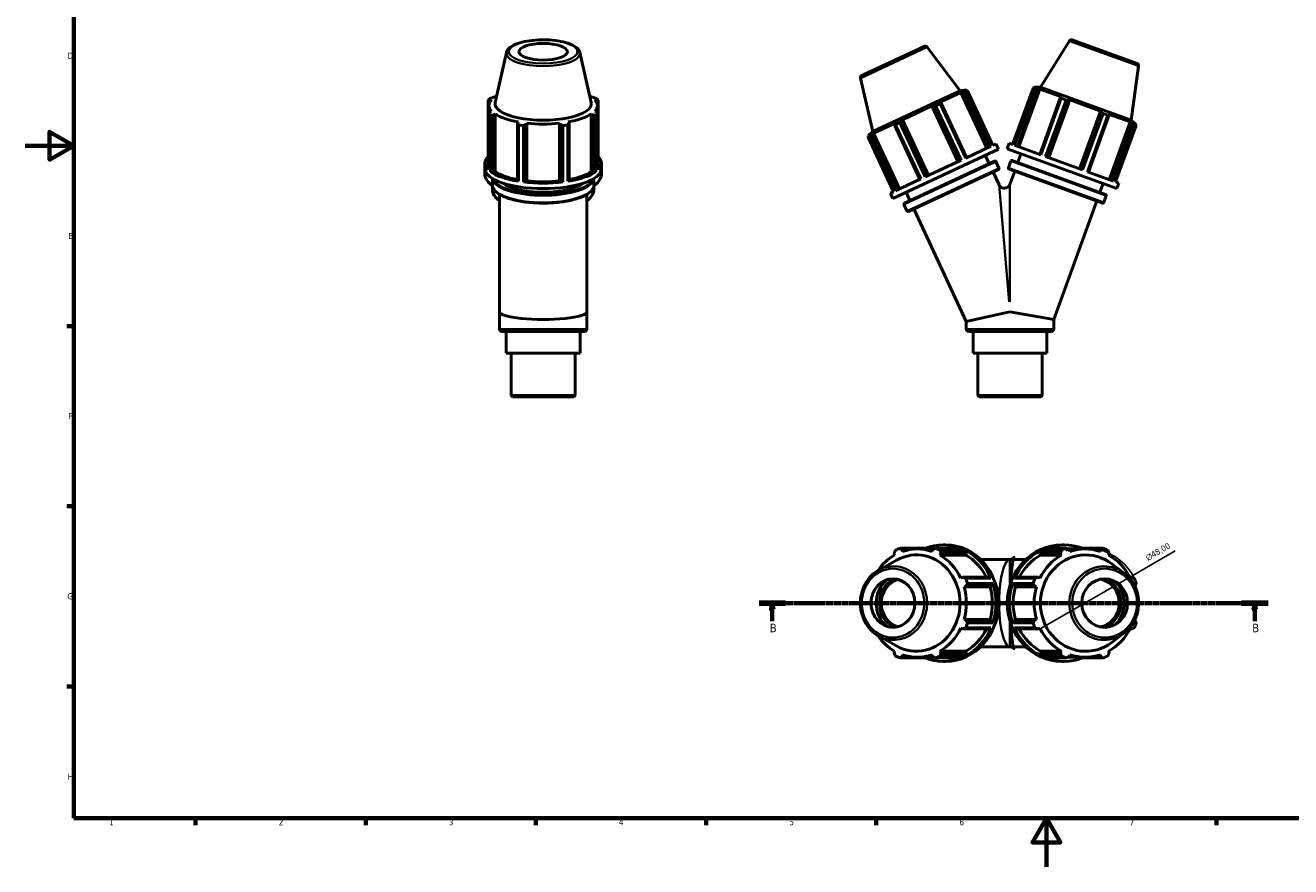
# Model space of a CAD drawing. Header units: millimetres. Extents: x 0 to 931, y 0 to 594.
# Tile 1 of 4: x 0 to 521, y 0 to 347. Entities that reach past the tile are written whole.
import ezdxf

# ---------------------------------------------------------------- set-up
doc = ezdxf.new("R2010")
doc.units = ezdxf.units.MM
doc.linetypes.add('CHAIN', pattern=[0.7087, 0.4724, -0.0591, 0.1181, -0.0591])
for name, color, linetype, lineweight in [('Border (ISO)', 7, 'Continuous', 70), ('Dimension (ISO)', 7, 'Continuous', 25), ('Section Line (ISO)', 7, 'CHAIN', 70), ('Visible (ISO)', 7, 'Continuous', 50), ('Visible Narrow (ISO)', 7, 'Continuous', 35)]:
    doc.layers.add(name, color=color, linetype=linetype, lineweight=lineweight)
doc.styles.add('Label Text (ISO)', font='tahoma.ttf')
doc.styles.add('Note Text (ISO)', font='tahoma.ttf')
doc.dimstyles.new('Default (ISO)', dxfattribs={"dimtxt": 2.5, "dimasz": 2.5, "dimexe": 3.175, "dimexo": 0, "dimgap": 0.762, "dimtad": 1, "dimrnd": 1e-08, "dimzin": 0, "dimtxsty": 'Note Text (ISO)', "dimcen": 0.09, "dimdle": 10, "dimclrd": 256, "dimclre": 256, "dimclrt": 256, "dimazin": 0, "dimtfac": 1.40208, "dimtmove": 0, "dimatfit": 3, "dimfxl": 1, "dimtolj": 1, "dimtzin": 0, "dimlwd": -1, "dimlwe": -1, "dimarcsym": 0})

# ---------------------------------------------------------------- blocks, each defined once
blk = doc.blocks.new('Borders Default Border')
at = {"layer": 'Border (ISO)'}
for p, q in [((20, 222.75), (17.1, 222.75)), ((20, 148.5), (17.1, 148.5)), ((20, 74.25), (17.1, 74.25)), ((70.08, 20), (70.08, 17.1)), ((140.17, 20), (140.17, 17.1)), ((210.25, 20), (210.25, 17.1)), ((280.33, 20), (280.33, 17.1)), ((350.42, 20), (350.42, 17.1)), ((490.58, 20), (490.58, 17.1))]:
    blk.add_line(p, q, dxfattribs=at)
at = {"layer": 'Border (ISO)', "flags": 128}
for points in [[(20, 20), (20, 574), (821, 574), (821, 20), (20, 20)], [(0, 297), (20, 297), (10, 302.77), (10, 291.23), (20, 297)], [(420.5, 0), (420.5, 20), (414.73, 10), (426.27, 10), (420.5, 20)]]:
    blk.add_lwpolyline(points, dxfattribs=at)
at = {"layer": 'Border (ISO)', "color": 232, "true_color": 0xca0064, "char_height": 2.5, "attachment_point": 7, "style": 'Note Text (ISO)'}
for s, insert in [('D', (17.43, 332.88)), ('E', (17.64, 258.63)), ('F', (17.7, 184.38)), ('G', (17.31, 110.08)), ('H', (17.44, 35.88)), ('1', (34.48, 17.1)), ('2', (104.37, 17.1)), ('3', (174.43, 17.05)), ('4', (244.42, 17.1)), ('5', (314.64, 17.05)), ('6', (384.66, 17.05)), ('7', (454.77, 17.1))]:
    blk.add_mtext(s, dxfattribs=dict(at, insert=insert))
blk = doc.blocks.new('2dTransSection0')
at = {"layer": 'Section Line (ISO)', "linetype": 'CHAIN'}
blk.add_line((302.13, 108.6), (511.76, 108.6), dxfattribs=at)
at = {"layer": 'Section Line (ISO)', "linetype": 'Continuous', "lineweight": 140}
for p, q in [((302.13, 108.6), (313.08, 108.6)), ((500.8, 108.6), (511.76, 108.6))]:
    blk.add_line(p, q, dxfattribs=at)
at = {"layer": 'Section Line (ISO)', "linetype": 'Continuous'}
for p, q in [((307.6, 108.6), (307.1, 106.1)), ((307.1, 106.1), (308.1, 106.1)), ((307.6, 106.1), (307.6, 108.6)), ((308.1, 106.1), (307.6, 108.6)), ((307.6, 101.18), (307.6, 106.1)), ((506.28, 108.6), (505.78, 106.1)), ((505.78, 106.1), (506.78, 106.1)), ((506.28, 106.1), (506.28, 108.6)), ((506.78, 106.1), (506.28, 108.6)), ((506.28, 101.18), (506.28, 106.1))]:
    blk.add_line(p, q, dxfattribs=at)
at = {"layer": 'Section Line (ISO)', "linetype": 'Continuous', "flags": 128}
for points in [[(308.1, 106.1), (307.6, 108.6), (307.1, 106.1), (308.1, 106.1)], [(506.78, 106.1), (506.28, 108.6), (505.78, 106.1), (506.78, 106.1)]]:
    blk.add_lwpolyline(points, dxfattribs=at)
at = {"layer": 'Section Line (ISO)'}
for points in [[(308.1, 106.1), (307.6, 108.6), (307.1, 106.1), (308.1, 106.1)], [(506.78, 106.1), (506.28, 108.6), (505.78, 106.1), (506.78, 106.1)]]:
    blk.add_solid(points, dxfattribs=at)
at = {"layer": 'Section Line (ISO)', "char_height": 3.5, "attachment_point": 7, "style": 'Label Text (ISO)'}
for insert in [(306.54, 96.6), (505.21, 96.6)]:
    blk.add_mtext('B', dxfattribs=dict(at, insert=insert))
blk = doc.blocks.new('*D12')
at = {"layer": 'Defpoints', "color": 0, "transparency": 16777216}
for p in [(456.03, 120.04), (416.38, 97.15)]:
    blk.add_point(p, dxfattribs=at)
at = {"layer": 'Dimension (ISO)', "transparency": 16777216}
for p, q in [((456.03, 120.04), (473.54, 130.15)), ((418.55, 98.4), (453.87, 118.79))]:
    blk.add_line(p, q, dxfattribs=at)
blk.add_arc((436.21, 108.6), 22.89, 22.0526, 109.792, dxfattribs=at)
for points in [[(453.66, 119.15), (454.07, 118.43), (456.03, 120.04)], [(418.34, 98.76), (418.76, 98.04), (416.38, 97.15)]]:
    blk.add_solid(points, dxfattribs=at)
at = {"layer": 'Dimension (ISO)', "color": 232, "true_color": 0xca0064, "transparency": 16777216, "insert": (461, 128.13), "char_height": 2.5, "attachment_point": 1, "rotation": 30, "style": 'Note Text (ISO)'}
blk.add_mtext('\\A1;\\fAIGDT|b0|i0;\\H2.5000;n\\fTahoma|b0|i0;\\H2.5000;48,00', dxfattribs=at)

msp = doc.modelspace()

# ---------------------------------------------------------------- linework, layer by layer
at = {"layer": 'Visible (ISO)'}
for p, q in [((429.9421, 340.2138), (418.0191, 321.1331)), ((431.1321, 340.6236), (457.801, 330.9169)), ((198.125, 335.4273), (193.4611, 314.8704)), ((228.3708, 335.4273), (233.0347, 314.8704)), ((344.4371, 325.9673), (370.1585, 337.9614)), ((371.3798, 337.6569), (384.9203, 319.688)), ((458.4493, 329.838), (455.3179, 307.5574)), ((343.8853, 324.8361), (348.9466, 302.9132)), ((384.9203, 319.688), (348.9466, 302.9132)), ((385.2163, 318.9391), (376.6138, 314.9277)), ((384.9203, 319.688), (387.502, 320.005)), ((385.2163, 318.9391), (385.894, 318.997)), ((395.907, 296.013), (385.2163, 318.9391)), ((385.894, 318.997), (396.4858, 296.2829)), ((387.502, 320.005), (386.5657, 319.5684)), ((387.2869, 319.6466), (386.5657, 319.5684)), ((387.9704, 319.6211), (387.1838, 319.2543)), ((397.6438, 296.8228), (387.1838, 319.2543)), ((387.6752, 319.6334), (387.502, 320.005)), ((387.9704, 319.6211), (398.4303, 297.1896)), ((406.5214, 297.5429), (414.9865, 320.8006)), ((415.802, 320.5038), (407.3369, 297.2461)), ((408.5375, 296.8091), (417.1094, 320.3599)), ((409.1377, 296.5906), (417.7895, 320.3613)), ((415.802, 320.5038), (414.9865, 320.8006)), ((415.2795, 320.8386), (415.4197, 321.2239)), ((416.3904, 320.8705), (415.4197, 321.2239)), ((418.0191, 321.1331), (415.4197, 321.2239)), ((416.3904, 320.8705), (415.6651, 320.8856)), ((417.1094, 320.3599), (417.7895, 320.3613)), ((426.7089, 317.1149), (417.7895, 320.3613)), ((455.3179, 307.5574), (418.0191, 321.1331)), ((190.6656, 315.8565), (190.6656, 310.2976)), ((190.9279, 310.6019), (190.9279, 313.59)), ((191.2743, 315.7397), (191.961, 315.8855)), ((191.2743, 314.9296), (191.2743, 315.7397)), ((193.4498, 317.1149), (192.8112, 317.0088)), ((233.6847, 317.0088), (233.046, 317.1149)), ((234.5349, 315.8855), (235.2216, 315.7397)), ((235.2216, 315.7397), (235.2216, 314.9296)), ((235.5679, 310.6019), (235.5679, 313.59)), ((235.8302, 310.2976), (235.8302, 315.8565)), ((373.3561, 313.4086), (361.1903, 307.7356)), ((373.3561, 313.4086), (373.6512, 313.2881)), ((384.0467, 290.4824), (373.3561, 313.4086)), ((373.6512, 313.2881), (384.243, 290.5739)), ((376.7679, 314.3973), (374.869, 313.5118)), ((385.329, 291.0804), (374.869, 313.5118)), ((377.014, 314.8562), (376.6138, 314.9277)), ((376.7679, 314.3973), (387.2279, 291.9658)), ((387.6058, 292.142), (377.014, 314.8562)), ((426.3165, 317.0088), (417.7447, 293.4579)), ((418.1365, 293.3153), (426.6016, 316.5731)), ((428.5705, 315.8565), (420.1053, 292.5987)), ((421.2314, 292.1889), (429.8032, 315.7397)), ((421.4348, 292.1148), (430.0866, 315.8855)), ((426.7089, 317.1149), (426.3165, 317.0088)), ((428.5705, 315.8565), (426.6016, 316.5731)), ((429.8032, 315.7397), (430.0866, 315.8855)), ((442.7006, 311.2944), (430.0866, 315.8855)), ((190.6656, 287.0398), (190.6656, 310.2976)), ((191.961, 311.2944), (191.2743, 311.0005)), ((191.5335, 309.581), (191.5335, 286.3232)), ((192.8112, 309.7315), (193.4498, 310.065)), ((192.8112, 286.1806), (192.8112, 309.7315)), ((193.4498, 286.2943), (193.4498, 310.065)), ((233.046, 310.065), (233.6847, 309.7315)), ((233.046, 286.2943), (233.046, 310.065)), ((233.6847, 309.7315), (233.6847, 286.1806)), ((235.2216, 311.0005), (234.5349, 311.2944)), ((234.9623, 286.3232), (234.9623, 309.581)), ((235.8302, 310.2976), (235.8302, 287.0398)), ((361.0929, 307.4321), (361.1903, 307.7356)), ((371.6847, 284.7179), (361.0929, 307.4321)), ((371.8809, 284.8094), (361.1903, 307.7356)), ((434.0488, 287.5237), (442.7006, 311.2944)), ((442.824, 311.0005), (434.2522, 287.4497)), ((435.3783, 287.0398), (443.8434, 310.2976)), ((445.8122, 309.581), (437.3471, 286.3232)), ((437.7389, 286.1806), (446.3107, 309.7315)), ((442.7006, 311.2944), (442.824, 311.0005)), ((445.8122, 309.581), (443.8434, 310.2976)), ((446.3107, 309.7315), (446.0783, 310.065)), ((454.9977, 306.8186), (446.0783, 310.065)), ((455.3179, 307.5574), (457.3676, 305.9561)), ((202.9417, 306.8186), (202.6092, 306.3804)), ((202.6092, 306.3804), (202.6092, 282.8295)), ((203.0262, 282.3925), (203.0262, 305.6503)), ((205.1214, 305.3534), (205.1214, 282.0957)), ((206.3197, 305.8547), (206.5362, 306.3094)), ((206.3197, 282.3039), (206.3197, 305.8547)), ((206.5362, 282.5387), (206.5362, 306.3094)), ((219.9597, 306.3094), (220.1762, 305.8547)), ((219.9597, 282.5387), (219.9597, 306.3094)), ((220.1762, 305.8547), (220.1762, 282.3039)), ((221.3745, 282.0957), (221.3745, 305.3534)), ((223.4697, 305.6503), (223.4697, 282.3925)), ((223.8866, 306.3804), (223.5542, 306.8186)), ((223.8866, 282.8295), (223.8866, 306.3804)), ((348.9466, 302.9132), (347.0444, 301.1393)), ((357.9326, 306.2165), (349.33, 302.2051)), ((357.9326, 306.2165), (357.7301, 305.864)), ((357.7301, 305.864), (368.3219, 283.1498)), ((360.1387, 306.643), (358.2398, 305.7575)), ((368.6998, 283.326), (358.2398, 305.7575)), ((360.1387, 306.643), (370.5987, 284.2115)), ((446.3459, 283.0479), (454.9977, 306.8186)), ((455.5178, 306.3804), (446.946, 282.8295)), ((448.1467, 282.3925), (456.6118, 305.6503)), ((457.4273, 305.3534), (448.9622, 282.0957)), ((454.9977, 306.8186), (455.5178, 306.3804)), ((456.9621, 305.8547), (456.3968, 306.3094)), ((457.3676, 305.9561), (456.3968, 306.3094)), ((457.4273, 305.3534), (456.6118, 305.6503)), ((457.2273, 305.5709), (457.3676, 305.9561)), ((347.8239, 300.9005), (347.0374, 300.5337)), ((357.4973, 278.1023), (347.0374, 300.5337)), ((347.9806, 301.5759), (347.0444, 301.1393)), ((347.2176, 300.7677), (347.0444, 301.1393)), ((347.9806, 301.5759), (347.4572, 301.0736)), ((347.8239, 300.9005), (358.2839, 278.469)), ((348.8501, 301.7232), (349.33, 302.2051)), ((359.4419, 279.009), (348.8501, 301.7232)), ((360.0207, 279.2789), (349.33, 302.2051)), ((399.7152, 297.7888), (398.4303, 297.1896)), ((400.7295, 295.6136), (399.7152, 297.7888)), ((404.3683, 295.7725), (405.1892, 298.0278)), ((406.5214, 297.5429), (405.1892, 298.0278)), ((418.1365, 293.3153), (407.3369, 297.2461)), ((400.7295, 295.6136), (357.2267, 275.328)), ((397.6438, 296.8228), (387.2279, 291.9658)), ((396.8976, 289.634), (395.2917, 293.0779)), ((449.4736, 279.3555), (404.3683, 295.7725)), ((408.7068, 290.1496), (410.0065, 293.7204)), ((435.3783, 287.0398), (420.1053, 292.5987)), ((189.2479, 287.564), (189.2479, 289.8193)), ((189.2479, 285.4708), (189.2479, 287.564)), ((237.2479, 287.564), (237.2479, 289.8193)), ((237.2479, 285.4708), (237.2479, 287.564)), ((362.0229, 273.3716), (399.1452, 290.682)), ((400.7512, 287.2381), (363.6288, 269.9276)), ((385.329, 291.0804), (370.5987, 284.2115)), ((400.9447, 287.7696), (399.6768, 290.4886)), ((404.8376, 287.9396), (405.8637, 290.7587)), ((443.5665, 273.4178), (405.0767, 287.4269)), ((406.3764, 290.9978), (444.8662, 276.9886)), ((191.5335, 286.3232), (192.8112, 286.1806)), ((192.3679, 280.7982), (192.3679, 283.5168)), ((192.8112, 286.1806), (193.4498, 286.2943)), ((202.6092, 282.8295), (203.0262, 282.3925)), ((205.1214, 282.0957), (206.3197, 282.3039)), ((206.3197, 282.3039), (206.5362, 282.5387)), ((219.9597, 282.5387), (220.1762, 282.3039)), ((220.1762, 282.3039), (221.3745, 282.0957)), ((223.4697, 282.3925), (223.8866, 282.8295)), ((233.046, 286.2943), (233.6847, 286.1806)), ((233.6847, 286.1806), (234.9623, 286.3232)), ((234.1279, 280.7982), (234.1279, 283.5168)), ((368.6998, 283.326), (358.2839, 278.469)), ((400.9759, 280.888), (398.5036, 286.19)), ((405.4063, 281.0815), (407.4071, 286.5787)), ((448.1467, 282.3925), (437.3471, 286.3232)), ((442.5357, 277.8368), (443.8354, 281.4077)), ((450.2944, 281.6108), (448.9622, 282.0957)), ((449.4736, 279.3555), (450.2944, 281.6108)), ((192.3679, 278.9454), (192.3679, 280.7982)), ((195.2479, 228.6453), (195.2479, 276.9875)), ((231.2479, 228.6453), (231.2479, 276.9875)), ((234.1279, 278.9454), (234.1279, 280.7982)), ((357.4973, 278.1023), (356.2124, 277.5031)), ((357.2267, 275.328), (356.2124, 277.5031)), ((364.2705, 274.4197), (362.6646, 277.8637)), ((444.0792, 273.6569), (445.1052, 276.4759)), ((363.0973, 270.1211), (361.8294, 272.84)), ((387.4763, 224.6548), (365.8765, 270.9757)), ((423.4763, 225.4714), (441.2361, 274.266)), ((195.2479, 228.6453), (195.2479, 221.5053)), ((231.2479, 228.6453), (231.2479, 221.5053)), ((405.4763, 228.6453), (387.4763, 224.6548)), ((387.4763, 224.6548), (387.4763, 221.5053)), ((423.4763, 225.4714), (405.4763, 228.6453)), ((423.4763, 225.4714), (423.4763, 221.5053)), ((230.2879, 220.5453), (196.2079, 220.5453)), ((198.0444, 220.5453), (198.0444, 211.5453)), ((228.4515, 220.5453), (228.4515, 211.5453)), ((422.5163, 220.5453), (388.4363, 220.5453)), ((390.2727, 220.5453), (390.2727, 211.5453)), ((420.6799, 220.5453), (420.6799, 211.5453)), ((198.0444, 211.5453), (228.4515, 211.5453)), ((200.0274, 211.5453), (200.0274, 194.0741)), ((226.4684, 211.5453), (226.4684, 194.0741)), ((390.2727, 211.5453), (420.6799, 211.5453)), ((392.2558, 211.5453), (392.2558, 194.0741)), ((418.6968, 211.5453), (418.6968, 194.0741)), ((200.0274, 194.0741), (226.4684, 194.0741)), ((200.5562, 193.5453), (200.0274, 194.0741)), ((225.9396, 193.5453), (200.5562, 193.5453)), ((225.9396, 193.5453), (226.4684, 194.0741)), ((392.2558, 194.0741), (418.6968, 194.0741)), ((392.7846, 193.5453), (392.2558, 194.0741)), ((418.168, 193.5453), (392.7846, 193.5453)), ((418.168, 193.5453), (418.6968, 194.0741)), ((370.5987, 131.1796), (360.1387, 131.1796)), ((361.0929, 130.5709), (363.7233, 130.5709)), ((361.1903, 129.8842), (361.0929, 130.5709)), ((374.3436, 130.9173), (367.2732, 130.9173)), ((371.0667, 130.9173), (370.5987, 131.1796)), ((373.6512, 130.5709), (373.3561, 129.8842)), ((374.869, 131.1796), (385.329, 131.1796)), ((387.2279, 130.3117), (376.7679, 130.3117)), ((378.9781, 132.5973), (377.9638, 132.5973)), ((387.6058, 129.034), (387.2279, 130.3117)), ((418.1365, 130.3117), (417.7447, 129.034)), ((426.6016, 130.3117), (418.1365, 130.3117)), ((420.1053, 131.1796), (428.5705, 131.1796)), ((426.9209, 132.5973), (427.7418, 132.5973)), ((429.1022, 130.9173), (436.3936, 130.9173)), ((430.0866, 129.8842), (429.8032, 130.5709)), ((435.3783, 131.1796), (434.893, 130.9173)), ((443.8434, 131.1796), (435.3783, 131.1796)), ((440.0742, 130.5709), (442.824, 130.5709)), ((442.824, 130.5709), (442.7006, 129.8842)), ((351.3662, 122.0981), (358.7346, 126.2618)), ((357.7301, 129.034), (357.9326, 128.3954)), ((376.6138, 128.3954), (377.014, 129.034)), ((387.3044, 128.3954), (376.6138, 128.3954)), ((377.014, 129.034), (387.6058, 129.034)), ((387.3044, 128.3954), (387.6058, 129.034)), ((405.4763, 126.5973), (393.3653, 126.5973)), ((405.4763, 126.5973), (412.0038, 126.5973)), ((417.7447, 129.034), (418.0571, 128.3954)), ((417.7447, 129.034), (426.3165, 129.034)), ((418.0571, 128.3954), (426.7089, 128.3954)), ((426.3165, 129.034), (426.7089, 128.3954)), ((446.0783, 128.3954), (446.3107, 129.034)), ((452.5197, 120.9103), (447.5597, 124.7077)), ((385.894, 119.236), (385.2163, 118.9035)), ((396.4858, 119.236), (385.894, 119.236)), ((386.5657, 115.309), (387.2869, 115.5255)), ((397.2564, 115.309), (386.5657, 115.309)), ((387.1838, 118.819), (397.6438, 118.819)), ((387.2869, 115.5255), (397.8787, 115.5255)), ((398.4303, 116.7238), (387.9704, 116.7238)), ((397.6438, 118.819), (396.4858, 119.236)), ((397.2564, 115.309), (397.8787, 115.5255)), ((397.8787, 115.5255), (398.4303, 116.7238)), ((406.5214, 116.7238), (407.0933, 115.5255)), ((414.9865, 116.7238), (406.5214, 116.7238)), ((407.0933, 115.5255), (407.7386, 115.309)), ((407.0933, 115.5255), (415.6651, 115.5255)), ((408.5375, 119.236), (407.3369, 118.819)), ((407.3369, 118.819), (415.802, 118.819)), ((407.7386, 115.309), (416.3904, 115.309)), ((417.1094, 119.236), (408.5375, 119.236)), ((415.6651, 115.5255), (416.3904, 115.309)), ((417.7895, 118.9035), (417.1094, 119.236)), ((454.8317, 119.236), (455.5178, 119.236)), ((455.5178, 119.236), (454.9977, 118.9035)), ((456.8941, 115.4995), (456.9621, 115.5255)), ((397.2564, 101.8855), (386.5657, 101.8855)), ((387.2869, 101.669), (386.5657, 101.8855)), ((397.8787, 101.669), (387.2869, 101.669)), ((387.9704, 100.4707), (398.4303, 100.4707)), ((397.8787, 101.669), (397.2564, 101.8855)), ((398.4303, 100.4707), (397.8787, 101.669)), ((407.0933, 101.669), (406.5214, 100.4707)), ((406.5214, 100.4707), (414.9865, 100.4707)), ((407.7386, 101.8855), (407.0933, 101.669)), ((415.6651, 101.669), (407.0933, 101.669)), ((407.7386, 101.8855), (416.3904, 101.8855)), ((416.3904, 101.8855), (415.6651, 101.669)), ((456.9621, 101.669), (456.8941, 101.6951)), ((351.3662, 95.0964), (358.7346, 90.9327)), ((385.2163, 98.291), (385.894, 97.9586)), ((385.894, 97.9586), (396.4858, 97.9586)), ((397.6438, 98.3755), (387.1838, 98.3755)), ((396.4858, 97.9586), (397.6438, 98.3755)), ((407.3369, 98.3755), (408.5375, 97.9586)), ((415.802, 98.3755), (407.3369, 98.3755)), ((408.5375, 97.9586), (417.1094, 97.9586)), ((417.1094, 97.9586), (417.7895, 98.291)), ((452.5197, 96.2842), (447.5597, 92.4869)), ((455.5178, 97.9586), (454.8317, 97.9586)), ((454.9977, 98.291), (455.5178, 97.9586)), ((357.9326, 88.7992), (357.7301, 88.1605)), ((387.3044, 88.7992), (376.6138, 88.7992)), ((377.014, 88.1605), (376.6138, 88.7992)), ((387.6058, 88.1605), (387.3044, 88.7992)), ((405.4763, 90.5973), (393.3653, 90.5973)), ((405.4763, 90.5973), (412.0038, 90.5973)), ((418.0571, 88.7992), (417.7447, 88.1605)), ((418.0571, 88.7992), (426.7089, 88.7992)), ((426.7089, 88.7992), (426.3165, 88.1605)), ((446.3107, 88.1605), (446.0783, 88.7992)), ((360.1387, 86.015), (370.5987, 86.015)), ((361.0929, 86.6236), (361.1903, 87.3103)), ((363.7233, 86.6236), (361.0929, 86.6236)), ((374.3436, 86.2773), (367.2732, 86.2773)), ((370.5987, 86.015), (371.0667, 86.2773)), ((373.3561, 87.3103), (373.6512, 86.6236)), ((385.329, 86.015), (374.869, 86.015)), ((376.7679, 86.8829), (387.2279, 86.8829)), ((387.6058, 88.1605), (377.014, 88.1605)), ((378.9781, 84.5973), (377.9638, 84.5973)), ((387.2279, 86.8829), (387.6058, 88.1605)), ((417.7447, 88.1605), (418.1365, 86.8829)), ((426.3165, 88.1605), (417.7447, 88.1605)), ((418.1365, 86.8829), (426.6016, 86.8829)), ((428.5705, 86.015), (420.1053, 86.015)), ((426.9209, 84.5973), (427.7418, 84.5973)), ((429.1022, 86.2773), (436.3936, 86.2773)), ((429.8032, 86.6236), (430.0866, 87.3103)), ((434.893, 86.2773), (435.3783, 86.015)), ((435.3783, 86.015), (443.8434, 86.015)), ((442.824, 86.6236), (440.0742, 86.6236)), ((442.7006, 87.3103), (442.824, 86.6236))]:
    msp.add_line(p, q, dxfattribs=at)
for centre, radius, start, end in [((430.7901, 339.6839), 1, 70, 148), ((370.5811, 337.0551), 1, 37, 115), ((457.459, 329.9772), 1, 352, 70), ((344.8597, 325.061), 1, 115, 193), ((399.3143, 290.3195), 0.4, 25, 115), ((400.5822, 287.6006), 0.4, 295, 25), ((405.2135, 287.8028), 0.4, 160, 250), ((406.2396, 290.6219), 0.4, 70, 160), ((403.151, 281.9023), 2.4, 205, 340), ((444.7294, 276.6127), 0.4, 340, 70), ((362.1919, 273.0091), 0.4, 115, 205), ((443.7033, 273.7937), 0.4, 250, 340), ((363.4598, 270.2902), 0.4, 205, 295), ((196.2079, 221.5053), 0.96, 180, 270), ((230.2879, 221.5053), 0.96, 270, 0), ((388.4363, 221.5053), 0.96, 180, 270), ((422.5163, 221.5053), 0.96, 270, 0)]:
    msp.add_arc(centre, radius, start, end, dxfattribs=at)
for centre, major_axis, ratio in [((213.2479, 335.7703), (-10, 0), 0.34202014), ((357.2978, 108.5973), (0, -10), 0.90630779), ((444.4666, 108.5973), (0, -10), 0.93969262)]:
    msp.add_ellipse(centre, major_axis=major_axis, ratio=ratio, dxfattribs=at)
for centre, major_axis, ratio, start_param, end_param in [((213.2479, 313.59), (-22.32, 0), 0.34202014, 5.97775269, 6.58861793), ((213.2479, 313.077), (-24, 0), 0.34202014, 5.84322243, 5.93775002), ((213.2479, 314.3453), (-19.8463, 0), 0.34202014, 6.20574366, 9.5022196), ((213.2479, 313.59), (-22.32, 0), 0.34202014, 5.74748675, 5.80321976), ((213.2479, 313.59), (-22.32, 0), 0.34202014, 3.6215582, 3.67729121), ((213.2479, 313.59), (22.32, 0), 0.34202014, 5.97775269, 6.58861793), ((213.2479, 313.077), (24, 0), 0.34202014, 0.34543529, 0.43996288), ((213.2479, 313.077), (-24, 0), 0.34202014, 0.34543529, 0.43996288), ((213.2479, 313.59), (22.32, 0), 0.34202014, 3.6215582, 4.23242344), ((213.2479, 313.59), (22.32, 0), 0.34202014, 5.19235452, 5.80321976), ((213.2479, 313.077), (24, 0), 0.34202014, 5.84322243, 5.93775002), ((213.2479, 313.077), (24, 0), 0.34202014, 4.2724261, 4.36695369), ((213.2479, 313.59), (22.32, 0), 0.34202014, 4.40695636, 5.0178216), ((213.2479, 313.077), (24, 0), 0.34202014, 5.05782427, 5.15235186), ((213.2479, 289.8193), (-24, 0), 0.34202014, 5.93775002, 6.62862059), ((213.2479, 289.8193), (24, 0), 0.34202014, 5.93775002, 6.62862059), ((213.2479, 285.4708), (-24, 0), 0.42261826, 6.16887229, 6.79877931), ((213.2479, 287.564), (-24, 0), 0.34202014, 0, 3.14159265), ((213.2479, 285.4708), (24, 0), 0.42261826, 5.7675913, 6.39749832), ((213.2479, 289.8193), (24, 0), 0.34202014, 3.58155553, 4.2724261), ((213.2479, 289.8193), (22.32, 0), 0.34202014, 3.6215582, 4.2155561), ((213.2479, 283.9932), (-18, 0), 0.34202014, 0.39029363, 2.75129902), ((213.2479, 289.8193), (24, 0), 0.34202014, 4.36695369, 5.05782427), ((213.2479, 289.8193), (22.32, 0), 0.34202014, 4.40695636, 5.0178216), ((213.2479, 289.8193), (24, 0), 0.34202014, 5.15235186, 5.84322243), ((213.2479, 289.8193), (22.32, 0), 0.34202014, 5.20922186, 5.80321976), ((213.2479, 228.6453), (18, 0), 0.17632698, 3.14159265, 6.28318531), ((367.5039, 108.5973), (0, 24), 0.90630779, 0.34543529, 0.43996288), ((366.9335, 108.5973), (0, -19.8463), 0.90630779, 5.80988191, 9.89808136), ((367.2732, 108.5973), (0, 22.32), 0.90630779, 5.97775269, 6.58861793), ((377.9638, 108.5973), (0, 24), 0.90630779, 5.93775002, 6.62862059), ((367.5039, 108.5973), (0, 24), 0.90630779, 5.84322243, 5.93775002), ((378.9781, 108.5973), (0, -24), 0.90630779, 0, 3.14159265), ((377.9638, 108.5973), (0, 24), 0.90630779, 5.15235186, 5.84322243), ((426.9209, 108.5973), (0, 24), 0.93969262, 0, 3.14159265), ((427.7418, 108.5973), (0, -24), 0.93969262, 3.58155553, 4.2724261), ((436.6685, 108.5973), (0, 19.8463), 0.93969262, 5.65954465, 10.04841862), ((427.7418, 108.5973), (0, 24), 0.93969262, 5.93775002, 6.62862059), ((436.2069, 108.5973), (0, 24), 0.93969262, 0.34543529, 0.43996288), ((436.3936, 108.5973), (0, 22.32), 0.93969262, 5.97775269, 6.58861793), ((436.2069, 108.5973), (0, 24), 0.93969262, 5.84322243, 5.93775002), ((367.2732, 108.5973), (0, -22.32), 0.90630779, 3.6215582, 4.07372918), ((367.2732, 108.5973), (0, 22.32), 0.90630779, 5.19235452, 5.80321976), ((377.9638, 108.5973), (0, 22.32), 0.90630779, 5.20922186, 5.80321976), ((427.7418, 108.5973), (0, -22.32), 0.93969262, 3.6215582, 4.2155561), ((436.3936, 108.5973), (0, -22.32), 0.93969262, 3.6215582, 4.23242344), ((436.3936, 108.5973), (0, 22.32), 0.93969262, 5.19235452, 5.80321976), ((361.3127, 108.5973), (0, -12.0193), 0.90630779, 3.78737372, 5.63740424), ((361.3127, 108.5973), (0, 10.6), 0.90630779, 0.34752082, 2.79407183), ((361.5662, 108.5973), (0, -10), 0.90630779, 3.3793106, 6.04546736), ((367.2732, 108.5973), (0, 22.32), 0.90630779, 4.40695636, 5.0178216), ((367.5039, 108.5973), (0, 24), 0.90630779, 5.05782427, 5.15235186), ((377.9638, 108.5973), (0, 22.32), 0.90630779, 4.40695636, 5.0178216), ((377.9638, 108.5973), (0, 24), 0.90630779, 4.36695369, 5.05782427), ((427.7418, 108.5973), (0, -24), 0.93969262, 4.36695369, 5.05782427), ((427.7418, 108.5973), (0, -22.32), 0.93969262, 4.40695636, 5.0178216), ((436.2069, 108.5973), (0, -24), 0.93969262, 4.2724261, 4.36695369), ((436.3936, 108.5973), (0, -22.32), 0.93969262, 4.40695636, 5.0178216), ((441.0122, 108.5973), (0, 10), 0.93969262, 3.32644863, 6.09832933), ((441.2174, 108.5973), (0, -10.6), 0.93969262, 0.33811953, 2.80347313), ((441.2174, 108.5973), (0, 12.0193), 0.93969262, 3.88768999, 5.53708797), ((436.2069, 108.5973), (0, 24), 0.93969262, 5.05782427, 5.15235186), ((367.5039, 108.5973), (0, 24), 0.90630779, 4.2724261, 4.36695369), ((436.2069, 108.5973), (0, -24), 0.93969262, 5.05782427, 5.15235186), ((436.2069, 108.5973), (0, 24), 0.93969262, 4.2724261, 4.36695369), ((367.2732, 108.5973), (0, -22.32), 0.90630779, 5.35104878, 5.80321976), ((367.2732, 108.5973), (0, 22.32), 0.90630779, 3.6215582, 4.23242344), ((377.9638, 108.5973), (0, 24), 0.90630779, 3.58155553, 4.2724261), ((377.9638, 108.5973), (0, 22.32), 0.90630779, 3.6215582, 4.2155561), ((427.7418, 108.5973), (0, -24), 0.93969262, 5.15235186, 5.84322243), ((427.7418, 108.5973), (0, -22.32), 0.93969262, 5.20922186, 5.80321976), ((436.3936, 108.5973), (0, -22.32), 0.93969262, 5.19235452, 5.80321976), ((436.3936, 108.5973), (0, 22.32), 0.93969262, 3.6215582, 4.23242344), ((367.5039, 108.5973), (0, -24), 0.90630779, 5.84322243, 5.93775002), ((367.2732, 108.5973), (0, -22.32), 0.90630779, 5.97775269, 6.58861793), ((377.9638, 108.5973), (0, -24), 0.90630779, 5.93775002, 6.62862059), ((367.5039, 108.5973), (0, -24), 0.90630779, 0.34543529, 0.43996288), ((427.7418, 108.5973), (0, -24), 0.93969262, 5.93775002, 6.62862059), ((436.2069, 108.5973), (0, -24), 0.93969262, 5.84322243, 5.93775002), ((436.3936, 108.5973), (0, -22.32), 0.93969262, 5.97775269, 6.58861793), ((436.2069, 108.5973), (0, -24), 0.93969262, 0.34543529, 0.43996288)]:
    msp.add_ellipse(centre, major_axis=major_axis, ratio=ratio, start_param=start_param, end_param=end_param, dxfattribs=at)
for points, knots in [([(228.3708, 335.4273), (228.241, 335.9997), (227.9333, 336.5142), (226.9382, 337.5975), (226.1402, 338.1226), (224.1167, 339.0777), (222.8577, 339.4919), (220.0912, 340.1343), (218.5972, 340.368), (215.5004, 340.6539), (213.9003, 340.7085), (210.7355, 340.6389), (209.1714, 340.5153), (206.2182, 340.0988), (204.8311, 339.8054), (202.3457, 339.0597), (201.2554, 338.6065), (199.4507, 337.5132), (198.7335, 336.8653), (198.2471, 335.8476), (198.1734, 335.6407), (198.125, 335.4273)], [4.78983062, 4.78983062, 4.78983062, 4.78983062, 5.01675548, 5.01675548, 5.33942329, 5.33942329, 5.68671254, 5.68671254, 6.01961956, 6.01961956, 6.34737943, 6.34737943, 6.67421653, 6.67421653, 7.00328192, 7.00328192, 7.34001723, 7.34001723, 7.69194133, 7.69194133, 7.77653999, 7.77653999, 7.77653999, 7.77653999]), ([(192.3679, 280.7982), (192.3679, 280.0354), (192.6864, 279.2866), (193.918, 277.8216), (194.9126, 277.1093), (197.4927, 275.8251), (199.091, 275.2583), (202.7012, 274.3377), (204.7068, 273.982), (208.9308, 273.5084), (211.1471, 273.3896), (215.574, 273.398), (217.7837, 273.5249), (221.9799, 274.0123), (223.9653, 274.373), (227.5206, 275.2969), (229.0874, 275.8604), (231.6574, 277.1533), (232.6556, 277.8824), (233.8339, 279.3446), (234.1279, 280.0654), (234.1279, 280.7982)], [1.57079633, 1.57079633, 1.57079633, 1.57079633, 1.85075456, 1.85075456, 2.17287222, 2.17287222, 2.50092245, 2.50092245, 2.82483623, 2.82483623, 3.14712204, 3.14712204, 3.46900752, 3.46900752, 3.79132278, 3.79132278, 4.11531076, 4.11531076, 4.44344124, 4.44344124, 4.71238898, 4.71238898, 4.71238898, 4.71238898]), ([(195.2479, 274.3152), (194.3355, 274.9872), (193.6179, 275.7175), (192.631, 277.2757), (192.3679, 278.1083), (192.3679, 278.9454)], [5.762190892, 5.762190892, 5.762190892, 5.762190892, 6.021654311, 6.021654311, 6.283185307, 6.283185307, 6.283185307, 6.283185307]), ([(234.1279, 278.9454), (234.1279, 278.0033), (233.7941, 277.0684), (232.6933, 275.5336), (232.045, 274.9022), (231.2479, 274.3152)], [3.141592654, 3.141592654, 3.141592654, 3.141592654, 3.435930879, 3.435930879, 3.662587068, 3.662587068, 3.662587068, 3.662587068]), ([(405.4763, 126.5973), (406.1627, 126.5973), (406.6859, 126.9517), (407.1734, 127.4237), (407.1281, 127.4688), (407.0223, 127.2203), (406.8937, 126.8285), (406.6838, 125.9015), (406.5945, 125.4352), (406.4255, 124.3925), (406.3452, 123.8214), (406.2033, 122.6553), (406.1405, 122.0729), (405.9829, 120.4195), (405.8955, 119.2859), (405.798, 117.6893), (405.7755, 117.2887), (405.7545, 116.8817)], [-1.57079633, -1.57079633, -1.57079633, -1.57079633, -1.46086092, -1.46086092, -1.30918377, -1.30918377, -1.10426502, -1.10426502, -0.95809616, -0.95809616, -0.81823214, -0.81823214, -0.69646816, -0.69646816, -0.49169556, -0.49169556, -0.42482332, -0.42482332, -0.42482332, -0.42482332]), ([(351.3662, 122.0981), (350.0555, 121.3575), (348.8568, 120.3875), (346.7914, 118.0816), (345.9276, 116.7432), (344.6242, 113.8327), (344.1871, 112.2596), (343.7863, 109.0393), (343.8238, 107.3924), (344.3718, 104.1937), (344.8821, 102.6424), (346.3251, 99.7963), (347.2564, 98.5011), (349.2573, 96.4912), (350.2729, 95.7142), (351.3662, 95.0964)], [3.61489606, 3.61489606, 3.61489606, 3.61489606, 3.93287688, 3.93287688, 4.25345141, 4.25345141, 4.57590205, 4.57590205, 4.89920423, 4.89920423, 5.22243693, 5.22243693, 5.54465877, 5.54465877, 5.80988191, 5.80988191, 5.80988191, 5.80988191]), ([(452.5197, 96.2842), (453.7582, 97.2324), (454.8504, 98.3907), (456.6398, 101.0147), (457.3348, 102.4815), (458.256, 105.5755), (458.4805, 107.2027), (458.4343, 110.4513), (458.1631, 112.0723), (457.1513, 115.1416), (456.4113, 116.5896), (454.6335, 119.0308), (453.6359, 120.0557), (452.5197, 120.9103)], [2.19443698, 2.19443698, 2.19443698, 2.19443698, 2.51383604, 2.51383604, 2.83476949, 2.83476949, 3.15672219, 3.15672219, 3.47899816, 3.47899816, 3.80088303, 3.80088303, 4.08874833, 4.08874833, 4.08874833, 4.08874833]), ([(399.2057, 99.7725), (399.5907, 100.6817), (399.916, 101.6213), (400.7616, 104.717), (401.0315, 106.9551), (400.9178, 111.4128), (400.534, 113.6316), (399.6527, 116.3027), (399.4403, 116.868), (399.2057, 117.422)], [7.416918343, 7.416918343, 7.416918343, 7.416918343, 7.5612322, 7.5612322, 7.882117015, 7.882117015, 8.2031061, 8.2031061, 8.291044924, 8.291044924, 8.291044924, 8.291044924]), ([(405.7545, 100.3128), (405.7744, 99.9268), (405.7957, 99.5466), (405.8678, 98.3553), (405.9237, 97.5695), (406.0661, 95.8465), (406.1566, 94.9384), (406.3844, 93.0333), (406.528, 92.1009), (406.7518, 90.9745), (406.8309, 90.638), (407.0135, 89.9785), (407.1333, 89.7334), (407.0902, 89.8082), (407.0404, 89.9199), (406.5874, 90.3092), (406.086, 90.5973), (405.4763, 90.5973)], [0.42482461, 0.42482461, 0.42482461, 0.42482461, 0.48824505, 0.48824505, 0.62711117, 0.62711117, 0.80918943, 0.80918943, 1.04997398, 1.04997398, 1.18017956, 1.18017956, 1.37548795, 1.37548795, 1.47314214, 1.47314214, 1.57079633, 1.57079633, 1.57079633, 1.57079633])]:
    msp.add_open_spline(points, degree=3, knots=knots, dxfattribs=at)
for points, weights in [([(387.1838, 319.2543), (386.5245, 319.1258), (385.894, 318.997)], [2.74138513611, 2.7756364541, 2.80802157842]), ([(387.2869, 319.6466), (387.6204, 319.6368), (387.9704, 319.6211)], [2.80802157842, 2.7756364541, 2.74138513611]), ([(414.9865, 320.8006), (415.3338, 320.8468), (415.6651, 320.8856)], [1, 1.00209248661, 1.0033696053]), ([(417.1094, 320.3599), (416.4701, 320.4333), (415.802, 320.5038)], [1.0033696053, 1.00209248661, 1]), ([(191.2743, 315.7397), (190.9762, 315.7998), (190.6656, 315.8565)], [1.0033696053, 1.00209248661, 1]), ([(191.5335, 316.5731), (192.1854, 316.7982), (192.8112, 317.0088)], [1, 1.00209248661, 1.0033696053]), ([(233.6847, 317.0088), (234.3105, 316.7982), (234.9623, 316.5731)], [1.0033696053, 1.00209248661, 1]), ([(235.8302, 315.8565), (235.5197, 315.7998), (235.2216, 315.7397)], [1, 1.00209248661, 1.0033696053]), ([(374.869, 313.5118), (374.2464, 313.4004), (373.6512, 313.2881)], [2.74138513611, 2.7756364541, 2.80802157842]), ([(377.014, 314.8562), (376.8922, 314.6342), (376.7679, 314.3973)], [2.80802157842, 2.7756364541, 2.74138513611]), ([(426.6016, 316.5731), (426.4572, 316.7982), (426.3165, 317.0088)], [1, 1.00209248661, 1.0033696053]), ([(429.8032, 315.7397), (429.2004, 315.7998), (428.5705, 315.8565)], [1.0033696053, 1.00209248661, 1]), ([(190.6656, 310.2976), (190.9762, 310.6591), (191.2743, 311.0005)], [1, 1.00209248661, 1.0033696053]), ([(192.8112, 309.7315), (192.1854, 309.6607), (191.5335, 309.581)], [1.0033696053, 1.00209248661, 1]), ([(234.9623, 309.581), (234.3105, 309.6607), (233.6847, 309.7315)], [1, 1.00209248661, 1.0033696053]), ([(235.2216, 311.0005), (235.5197, 310.6591), (235.8302, 310.2976)], [1.0033696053, 1.00209248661, 1]), ([(361.0929, 307.4321), (360.6243, 307.0483), (360.1387, 306.643)], [2.80802157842, 2.7756364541, 2.74138513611]), ([(443.8434, 310.2976), (443.3244, 310.6591), (442.824, 311.0005)], [1, 1.00209248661, 1.0033696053]), ([(446.3107, 309.7315), (446.0676, 309.6607), (445.8122, 309.581)], [1.0033696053, 1.00209248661, 1]), ([(203.0262, 305.6503), (202.8135, 306.0256), (202.6092, 306.3804)], [1, 1.00209248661, 1.0033696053]), ([(206.3197, 305.8547), (205.7327, 305.6121), (205.1214, 305.3534)], [1.0033696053, 1.00209248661, 1]), ([(221.3745, 305.3534), (220.7631, 305.6121), (220.1762, 305.8547)], [1, 1.00209248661, 1.0033696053]), ([(223.8866, 306.3804), (223.6824, 306.0256), (223.4697, 305.6503)], [1.0033696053, 1.00209248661, 1]), ([(358.2398, 305.7575), (357.9785, 305.8146), (357.7301, 305.864)], [2.74138513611, 2.7756364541, 2.80802157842]), ([(456.6118, 305.6503), (456.0547, 306.0256), (455.5178, 306.3804)], [1, 1.00209248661, 1.0033696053]), ([(456.9621, 305.8547), (457.191, 305.6121), (457.4273, 305.3534)], [1.0033696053, 1.00209248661, 1]), ([(347.0374, 300.5337), (347.2503, 300.8119), (347.4572, 301.0736)], [2.74138513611, 2.7756364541, 2.80802157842]), ([(348.8501, 301.7232), (348.3462, 301.323), (347.8239, 300.9005)], [2.80802157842, 2.7756364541, 2.74138513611]), ([(357.7301, 129.034), (357.9785, 129.6598), (358.2398, 130.3117)], [2.7960622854, 2.7638150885, 2.72970964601]), ([(360.1387, 131.1796), (360.6243, 130.869), (361.0929, 130.5709)], [2.72970964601, 2.7638150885, 2.7960622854]), ([(373.6512, 130.5709), (374.2464, 130.869), (374.869, 131.1796)], [2.7960622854, 2.7638150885, 2.72970964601]), ([(376.7679, 130.3117), (376.8922, 129.6598), (377.014, 129.034)], [2.72970964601, 2.7638150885, 2.7960622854]), ([(426.3165, 129.034), (426.4572, 129.6598), (426.6016, 130.3117)], [1.0033696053, 1.00209248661, 1]), ([(428.5705, 131.1796), (429.2004, 130.869), (429.8032, 130.5709)], [1, 1.00209248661, 1.0033696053]), ([(442.824, 130.5709), (443.3244, 130.869), (443.8434, 131.1796)], [1.0033696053, 1.00209248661, 1]), ([(445.8122, 130.3117), (446.0676, 129.6598), (446.3107, 129.034)], [1, 1.00209248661, 1.0033696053]), ([(385.894, 119.236), (386.5245, 119.0317), (387.1838, 118.819)], [2.7960622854, 2.7638150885, 2.72970964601]), ([(387.9704, 116.7238), (387.6204, 116.1125), (387.2869, 115.5255)], [2.74138513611, 2.7756364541, 2.80802157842]), ([(415.6651, 115.5255), (415.3338, 116.1125), (414.9865, 116.7238)], [1.0033696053, 1.00209248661, 1]), ([(415.802, 118.819), (416.4701, 119.0317), (417.1094, 119.236)], [1, 1.00209248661, 1.0033696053]), ([(455.5178, 119.236), (456.0547, 119.0317), (456.6118, 118.819)], [1.0033696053, 1.00209248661, 1]), ([(457.4273, 116.7238), (457.191, 116.1125), (456.9621, 115.5255)], [1, 1.00209248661, 1.0033696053]), ([(387.2869, 101.669), (387.6204, 101.0821), (387.9704, 100.4707)], [2.80802157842, 2.7756364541, 2.74138513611]), ([(414.9865, 100.4707), (415.3338, 101.0821), (415.6651, 101.669)], [1, 1.00209248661, 1.0033696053]), ([(456.9621, 101.669), (457.191, 101.0821), (457.4273, 100.4707)], [1.0033696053, 1.00209248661, 1]), ([(387.1838, 98.3755), (386.5245, 98.1628), (385.894, 97.9586)], [2.74138513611, 2.7756364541, 2.80802157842]), ([(417.1094, 97.9586), (416.4701, 98.1628), (415.802, 98.3755)], [1.0033696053, 1.00209248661, 1]), ([(456.6118, 98.3755), (456.0547, 98.1628), (455.5178, 97.9586)], [1, 1.00209248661, 1.0033696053]), ([(358.2398, 86.8829), (357.9785, 87.5347), (357.7301, 88.1605)], [2.74138513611, 2.7756364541, 2.80802157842]), ([(361.0929, 86.6236), (360.6243, 86.3255), (360.1387, 86.015)], [2.80802157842, 2.7756364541, 2.74138513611]), ([(374.869, 86.015), (374.2464, 86.3255), (373.6512, 86.6236)], [2.74138513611, 2.7756364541, 2.80802157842]), ([(377.014, 88.1605), (376.8922, 87.5347), (376.7679, 86.8829)], [2.80802157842, 2.7756364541, 2.74138513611]), ([(426.6016, 86.8829), (426.4572, 87.5347), (426.3165, 88.1605)], [1, 1.00209248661, 1.0033696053]), ([(429.8032, 86.6236), (429.2004, 86.3255), (428.5705, 86.015)], [1.0033696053, 1.00209248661, 1]), ([(443.8434, 86.015), (443.3244, 86.3255), (442.824, 86.6236)], [1, 1.00209248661, 1.0033696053]), ([(446.3107, 88.1605), (446.0676, 87.5347), (445.8122, 86.8829)], [1.0033696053, 1.00209248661, 1])]:
    msp.add_rational_spline(points, weights, degree=2, dxfattribs=at)
at = {"layer": 'Visible Narrow (ISO)'}
for p, q in [((458.2738, 329.9019), (430.1176, 340.1499)), ((371.2105, 337.578), (344.0546, 324.915)), ((399.4438, 290.3799), (362.0624, 272.9487)), ((363.3302, 270.2298), (400.7117, 287.661)), ((405.0792, 287.8517), (443.8376, 273.7448)), ((444.8637, 276.5639), (406.1052, 290.6708)), ((405.1232, 232.7442), (400.9898, 280.727)), ((405.4065, 280.9198), (405.4708, 232.7594)), ((195.4695, 221.5053), (231.0263, 221.5053)), ((387.6979, 221.5053), (423.2547, 221.5053))]:
    msp.add_line(p, q, dxfattribs=at)
for centre, major_axis, ratio in [((213.2479, 335.7703), (-14.1902, 0), 0.34202014), ((357.2978, 108.5973), (0, -14.1902), 0.90630779), ((444.4666, 108.5973), (0, -14.1902), 0.93969262)]:
    msp.add_ellipse(centre, major_axis=major_axis, ratio=ratio, dxfattribs=at)
for centre, major_axis, ratio, start_param, end_param in [((213.2479, 335.0259), (-15.1684, 0), 0.34202014, 0.08738215, 3.0542105), ((213.2479, 283.6173), (-20.88, 0), 0.34202014, 0.16990667, 2.97168598), ((213.2479, 283.9932), (20.48, 0), 0.34202014, 3.39898904, 6.02578892), ((213.2479, 278.9454), (-20.88, 0), 0.42261826, 6.17598656, 6.27754327), ((213.2479, 280.7982), (20.88, 0), 0.34202014, 3.29867229, 6.12610567), ((213.2479, 278.5829), (-20.48, 0), 0.42261826, 6.2382858, 6.75188407), ((213.2479, 278.5829), (20.48, 0), 0.42261826, 5.81448655, 6.32808481), ((213.2479, 278.9454), (20.88, 0), 0.42261826, 0.00564204, 0.10719874), ((405.4763, 108.5973), (0, -18), 0.25002172, 3.21883472, 4.60919183), ((405.4763, 108.5973), (0, 18), 0.00388833, 0.05791229, 1.10033248), ((444.1957, 108.5973), (0, 15.1684), 0.93969262, 5.87898835, 9.82897492), ((357.6325, 108.5973), (0, -15.1684), 0.90630779, 6.01429188, 9.69367139), ((382.021, 108.5973), (0, -20.88), 0.90630779, 1.20450855, 1.9370841), ((405.4763, 108.5973), (0, -18), 0.25002172, 4.81558613, 6.20594325), ((405.4763, 108.5973), (0, 18), 0.00388833, 2.0412602, 3.08368048)]:
    msp.add_ellipse(centre, major_axis=major_axis, ratio=ratio, start_param=start_param, end_param=end_param, dxfattribs=at)

# ---------------------------------------------------------------- block references
msp.add_blockref('Borders Default Border', (0, 0))
at = {"layer": 'Section Line (ISO)'}
msp.add_blockref('2dTransSection0', (0, 0), dxfattribs=at)

# ---------------------------------------------------------------- dimensions: what is measured, and where the dimension line sits
at = {"layer": 'Dimension (ISO)'}
dim = msp.add_diameter_dim_2p(p1=(416.3838, 97.1524), p2=(456.0301, 120.0422), text='\\fAIGDT|b0|i0;\\H2.5000;n\\fTahoma|b0|i0;\\H2.5000;48,00', dimstyle='Default (ISO)', override={"dimdec": 2, "dimlfac": 1.048502, "dimtp": 0, "dimtm": 0, "dimtdec": 2, "dimatfit": 2}, dxfattribs=at)
dim.commit()
dim.dimension.update_dxf_attribs({"geometry": '*D12', "text_midpoint": (468.0689, 126.9928), "dimtype": 163})

doc.saveas('drawing.dxf')
